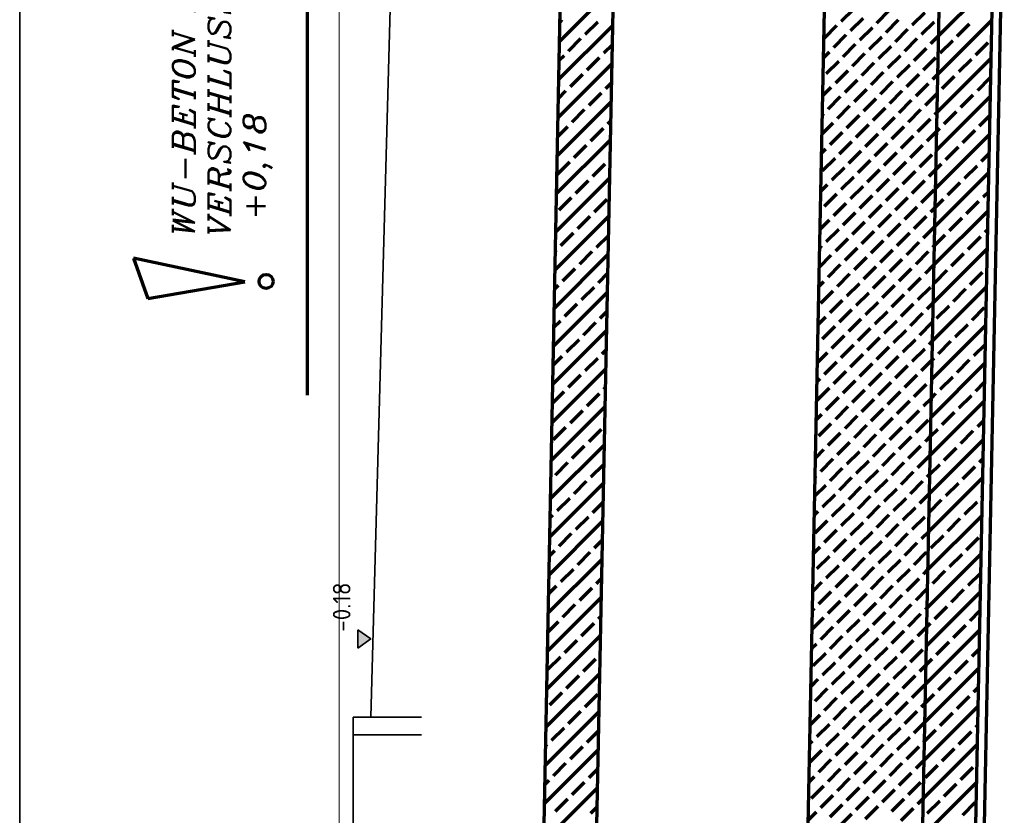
# Model space of a CAD drawing. Header units: millimetres. Extents: x -50 to 85, y 0 to 206.
# Tile 150 of 152: x 64.06 to 69.64, y 161.68 to 166.19. Entities that reach past the tile are written whole.
import ezdxf

# ---------------------------------------------------------------- set-up
doc = ezdxf.new("R2010")
doc.units = ezdxf.units.MM
doc.layers.add('NEUBAU _ LÜFTUNGSKANAL  zu Grundriss und Schnitt 2-2', color=7, linetype='Continuous', lineweight=20)
doc.styles.add('isocp', font='isocp', dxfattribs={"width": 1.1})
doc.styles.add('Italic', font='Italic', dxfattribs={"width": 1.15})

msp = doc.modelspace()

# ---------------------------------------------------------------- hatches: boundary and pattern name
at = {"layer": 'NEUBAU _ LÜFTUNGSKANAL  zu Grundriss und Schnitt 2-2', "lineweight": 25, "true_color": 0xffffff}
msp.add_hatch(color=7, dxfattribs=at).paths.add_polyline_path([(65.9737171, 162.6252443), (66.0487171, 162.6777441), (65.9737171, 162.7302442)])

# ---------------------------------------------------------------- linework, layer by layer
at = {"color": 1, "linetype": 'Continuous', "lineweight": 70}
for p, q in [((67.1203783, 166.0723093), (67.426562, 166.378493)), ((69.2714023, 166.102013), (69.5216602, 166.3522708)), ((68.7186772, 166.185684), (68.7893879, 166.2563946)), ((68.9202026, 166.1750774), (68.9909133, 166.245788)), ((69.121728, 166.1644708), (69.1924387, 166.2351814)), ((67.1225429, 166.18054), (67.134758, 166.192755)), ((67.2655727, 166.1114378), (67.3362834, 166.1821484)), ((68.7717102, 166.132651), (68.8424209, 166.2033616)), ((68.9732356, 166.1220444), (69.0439463, 166.192755)), ((69.1747611, 166.1114378), (69.2454717, 166.1821484)), ((69.2670731, 165.8855518), (69.5732568, 166.1917354)), ((69.3762865, 166.1008311), (69.4469972, 166.1715418)), ((67.1160491, 165.8558481), (67.4222327, 166.1620317)), ((68.6232178, 166.0902245), (68.6939284, 166.1609352)), ((68.8247432, 166.0796179), (68.8954539, 166.1503286)), ((69.0262686, 166.0690113), (69.0969793, 166.139722)), ((67.1701133, 166.0159783), (67.240824, 166.086689)), ((67.3716388, 166.0053717), (67.4200681, 166.0538011)), ((68.6762508, 166.0371915), (68.7469615, 166.1079022)), ((68.7292838, 165.9841585), (68.7999945, 166.0548692)), ((68.8777762, 166.0265849), (68.9484869, 166.0972956)), ((69.0793016, 166.0159783), (69.1500123, 166.086689)), ((69.2277941, 166.0584047), (69.2714023, 166.102013)), ((69.2808271, 166.0053717), (69.3515377, 166.0760824)), ((69.4823525, 165.9947651), (69.5530632, 166.0654758)), ((68.6188274, 165.9797682), (68.651502, 166.0124428)), ((68.7823168, 165.9311255), (68.8530275, 166.0018362)), ((68.9308092, 165.9735519), (69.0015199, 166.0442626)), ((69.1323346, 165.9629453), (69.2030453, 166.033656)), ((67.1117199, 165.6393868), (67.4179035, 165.9455705)), ((67.1182137, 165.9640787), (67.1453646, 165.9912296)), ((67.2761793, 165.9099123), (67.34689, 165.980623)), ((68.6338244, 165.8886991), (68.704535, 165.9594098)), ((68.8353498, 165.8780925), (68.9060605, 165.9488032)), ((68.9838422, 165.9205189), (69.0545529, 165.9912296)), ((69.1853677, 165.9099123), (69.2560783, 165.980623)), ((69.2627439, 165.6690905), (69.5689275, 165.9752742)), ((69.3868931, 165.8993057), (69.4576038, 165.9700164)), ((67.1807199, 165.8144529), (67.2514306, 165.8851636)), ((68.6868574, 165.8356661), (68.7575681, 165.9063768)), ((68.8883828, 165.8250595), (68.9590935, 165.8957702)), ((69.0368752, 165.8674859), (69.1075859, 165.9381966)), ((69.0899082, 165.8144529), (69.1606189, 165.8851636)), ((69.2384007, 165.8568793), (69.2670731, 165.8855518)), ((67.3822454, 165.8038463), (67.4157389, 165.8373398)), ((68.7398904, 165.7826331), (68.8106011, 165.8533438)), ((68.9414158, 165.7720265), (69.0121265, 165.8427372)), ((69.1429412, 165.7614199), (69.2136519, 165.8321306)), ((69.2914337, 165.8038463), (69.3621444, 165.874557)), ((69.4929591, 165.7932397), (69.5636698, 165.8639504)), ((67.1138845, 165.7476174), (67.1559712, 165.7897042)), ((67.2867859, 165.7083869), (67.3574966, 165.7790976)), ((68.6144982, 165.763307), (68.6621086, 165.8109174)), ((68.7929234, 165.7296001), (68.8636341, 165.8003108)), ((68.9944488, 165.7189935), (69.0651595, 165.7897042)), ((69.1959743, 165.7083869), (69.2649085, 165.7773211)), ((69.2649085, 165.7773211), (69.2666849, 165.7790976)), ((67.1073906, 165.4229255), (67.4135743, 165.7291092)), ((68.644431, 165.6871737), (68.7151416, 165.7578844)), ((68.8459564, 165.6765671), (68.9166671, 165.7472778)), ((69.0474818, 165.6659605), (69.1181925, 165.7366712)), ((69.2584147, 165.4526292), (69.5645983, 165.7588129)), ((69.3974997, 165.6977803), (69.4682104, 165.768491)), ((67.1913265, 165.6129275), (67.2620372, 165.6836381)), ((68.6123336, 165.6550763), (68.6196822, 165.6624249)), ((68.697464, 165.6341407), (68.7681747, 165.7048514)), ((68.8989894, 165.6235341), (68.9697001, 165.6942447)), ((69.1005148, 165.6129275), (69.1712255, 165.6836381)), ((69.2490073, 165.6553539), (69.2627439, 165.6690905)), ((69.3020403, 165.6023209), (69.372751, 165.6730315)), ((67.392852, 165.6023209), (67.4114097, 165.6208786)), ((68.610169, 165.5468457), (68.6727152, 165.6093919)), ((68.750497, 165.5811077), (68.8212077, 165.6518183)), ((68.9520224, 165.5705011), (69.0227331, 165.6412117)), ((69.1535479, 165.5598945), (69.2242585, 165.6306051)), ((69.5035657, 165.5917143), (69.5624337, 165.6505823)), ((67.1095552, 165.5311562), (67.1665778, 165.5881787)), ((67.2973926, 165.5068615), (67.3681032, 165.5775721)), ((68.6550376, 165.4856482), (68.7257482, 165.5563589)), ((68.80353, 165.5280747), (68.8742407, 165.5987853)), ((69.0050554, 165.5174681), (69.0757661, 165.5881787)), ((69.2065809, 165.5068615), (69.2605793, 165.5608599)), ((69.2605793, 165.5608599), (69.2772915, 165.5775721)), ((69.4081063, 165.4962549), (69.478817, 165.5669655)), ((67.1030614, 165.2064643), (67.4092451, 165.512648)), ((68.7080706, 165.4326152), (68.7787813, 165.5033259)), ((68.856563, 165.4750416), (68.9272737, 165.5457523)), ((69.0580884, 165.464435), (69.1287991, 165.5351457)), ((69.2540854, 165.236168), (69.5602691, 165.5423516)), ((67.2019331, 165.411402), (67.2726438, 165.4821127)), ((68.6080044, 165.4386151), (68.6302888, 165.4608995)), ((68.7611036, 165.3795822), (68.8318143, 165.4502929)), ((68.909596, 165.4220086), (68.9803067, 165.4927193)), ((68.962629, 165.3689756), (69.0333397, 165.4396863)), ((69.1111214, 165.411402), (69.1818321, 165.4821127)), ((69.3126469, 165.4007954), (69.3833576, 165.4715061)), ((67.1064737, 165.3159426), (67.1771844, 165.3866533)), ((67.4034586, 165.4007954), (67.4070805, 165.4044173)), ((68.6126112, 165.3371558), (68.6833218, 165.4078665)), ((68.8141366, 165.3265492), (68.8848473, 165.3972599)), ((69.015662, 165.3159426), (69.0863727, 165.3866533)), ((69.1641545, 165.358369), (69.2348651, 165.4290797)), ((69.5141723, 165.3901888), (69.5581045, 165.434121)), ((67.3079992, 165.305336), (67.3787098, 165.3760467)), ((68.6656442, 165.2841228), (68.7363548, 165.3548335)), ((68.8671696, 165.2735162), (68.9378803, 165.3442269)), ((69.068695, 165.2629096), (69.1394057, 165.3336203)), ((69.2171875, 165.305336), (69.25625, 165.3443986)), ((69.25625, 165.3443986), (69.2878981, 165.3760467)), ((69.4187129, 165.2947294), (69.4894236, 165.3654401)), ((67.0987322, 164.990003), (67.4049158, 165.2961867)), ((67.2125397, 165.2098766), (67.2832504, 165.2805873)), ((68.7186772, 165.2310898), (68.7893879, 165.3018005)), ((68.9202026, 165.2204832), (68.9909133, 165.2911939)), ((69.121728, 165.2098766), (69.1924387, 165.2805873)), ((69.2497562, 165.0197067), (69.5559399, 165.3258904)), ((68.6036752, 165.2221538), (68.6408954, 165.2593741)), ((68.7717102, 165.1780568), (68.8424209, 165.2487675)), ((68.9732356, 165.1674502), (69.0439463, 165.2381609)), ((69.1747611, 165.1568436), (69.2454717, 165.2275543)), ((69.3232535, 165.19927), (69.3939642, 165.2699807)), ((69.5247789, 165.1886634), (69.5537753, 165.2176598)), ((67.1170803, 165.1144172), (67.187791, 165.1851279)), ((67.3186058, 165.1038106), (67.3893164, 165.1745213)), ((68.6232178, 165.1356304), (68.6939284, 165.2063411)), ((68.8247432, 165.1250238), (68.8954539, 165.1957345)), ((69.0262686, 165.1144172), (69.0969793, 165.1851279)), ((69.2519208, 165.1279373), (69.2985047, 165.1745213)), ((69.4293195, 165.093204), (69.5000302, 165.1639147)), ((68.6762508, 165.0825974), (68.7469615, 165.1533081)), ((68.8777762, 165.0719908), (68.9484869, 165.1427015)), ((69.0793016, 165.0613842), (69.1500123, 165.1320949)), ((69.2277941, 165.1038106), (69.2519208, 165.1279373)), ((69.245427, 164.8032455), (69.5516106, 165.1094291)), ((67.094403, 164.7735418), (67.4005866, 165.0797254)), ((67.2231463, 165.0083512), (67.293857, 165.0790619)), ((68.5993459, 165.0056925), (68.651502, 165.0578486)), ((68.7292838, 165.0295644), (68.7999945, 165.1002751)), ((68.7823168, 164.9765314), (68.8530275, 165.047242)), ((68.9308092, 165.0189578), (69.0015199, 165.0896685)), ((69.1323346, 165.0083512), (69.2030453, 165.0790619)), ((69.3338601, 164.9977446), (69.4045708, 165.0684552)), ((68.6338244, 164.934105), (68.704535, 165.0048156)), ((68.8353498, 164.9234984), (68.9060605, 164.994209)), ((68.9838422, 164.9659248), (69.0545529, 165.0366354)), ((69.1853677, 164.9553182), (69.2497562, 165.0197067)), ((69.5353855, 164.987138), (69.549446, 165.0011985)), ((67.1276869, 164.9128918), (67.1983976, 164.9836024)), ((67.3292124, 164.9022852), (67.398422, 164.9714948)), ((68.6868574, 164.881072), (68.7575681, 164.9517826)), ((68.8883828, 164.8704653), (68.9590935, 164.941176)), ((69.0368752, 164.9128918), (69.1075859, 164.9836024)), ((69.2475916, 164.9114761), (69.3091113, 164.9729958)), ((69.4399261, 164.8916786), (69.5106368, 164.9623892)), ((67.0965676, 164.8817724), (67.1029382, 164.888143)), ((68.5971813, 164.8974619), (68.6090756, 164.9093562)), ((68.7398904, 164.8280389), (68.8106011, 164.8987496)), ((68.9414158, 164.8174323), (69.0121265, 164.888143)), ((69.0899082, 164.8598587), (69.1606189, 164.9305694)), ((69.2384007, 164.9022852), (69.2475916, 164.9114761)), ((69.2410978, 164.5867842), (69.5472814, 164.8929679)), ((67.0900737, 164.5570805), (67.3962574, 164.8632642)), ((67.2337529, 164.8068257), (67.3044636, 164.8775364)), ((68.5950167, 164.7892313), (68.6621086, 164.8563232)), ((68.7929234, 164.7750059), (68.8636341, 164.8457166)), ((68.9944488, 164.7643993), (69.0651595, 164.83511)), ((69.1429412, 164.8068257), (69.2136519, 164.8775364)), ((69.3444667, 164.7962191), (69.4151774, 164.8669298)), ((67.1382935, 164.7113663), (67.2090042, 164.782077)), ((68.644431, 164.7325795), (68.7151416, 164.8032902)), ((68.8459564, 164.7219729), (68.9166671, 164.7926836)), ((69.0474818, 164.7113663), (69.1181925, 164.782077)), ((69.1959743, 164.7537927), (69.245427, 164.8032455)), ((69.2490073, 164.7007597), (69.3197179, 164.7714704)), ((67.339819, 164.7007597), (67.3940928, 164.7550335)), ((68.697464, 164.6795465), (68.7681747, 164.7502572)), ((68.8989894, 164.6689399), (68.9697001, 164.7396506)), ((69.1005148, 164.6583333), (69.1712255, 164.729044)), ((69.4505327, 164.6901531), (69.5212434, 164.7608638)), ((67.0922383, 164.6653111), (67.1135448, 164.6866176)), ((67.2443595, 164.6053003), (67.3150702, 164.676011)), ((68.5928521, 164.6810007), (68.6196822, 164.7078308)), ((68.750497, 164.6265135), (68.8212077, 164.6972242)), ((68.9520224, 164.6159069), (69.0227331, 164.6866176)), ((69.1535479, 164.6053003), (69.2242585, 164.676011)), ((69.2367685, 164.3703229), (69.5429522, 164.6765066)), ((69.3550733, 164.5946937), (69.425784, 164.6654044)), ((67.0857445, 164.3406192), (67.3919282, 164.6468029)), ((68.6020046, 164.5840871), (68.6727152, 164.6547978)), ((68.6550376, 164.5310541), (68.7257482, 164.6017648)), ((68.80353, 164.5734805), (68.8742407, 164.6441912)), ((69.0050554, 164.5628739), (69.0757661, 164.6335846)), ((67.1489001, 164.5098409), (67.2196108, 164.5805516)), ((68.7080706, 164.4780211), (68.7787813, 164.5487318)), ((68.856563, 164.5204475), (68.9272737, 164.5911582)), ((69.0580884, 164.5098409), (69.1287991, 164.5805516)), ((69.2065809, 164.5522673), (69.2410978, 164.5867842)), ((69.2596139, 164.4992343), (69.3303245, 164.569945)), ((69.4611393, 164.4886277), (69.53185, 164.5593384)), ((67.3504256, 164.4992343), (67.3897636, 164.5385723)), ((68.5885229, 164.4645394), (68.6302888, 164.5063054)), ((68.7611036, 164.4249881), (68.8318143, 164.4956988)), ((68.909596, 164.4674145), (68.9803067, 164.5381252)), ((69.1111214, 164.4568079), (69.1818321, 164.5275186)), ((67.0879091, 164.4488499), (67.1241514, 164.4850922)), ((67.2549661, 164.4037749), (67.3256768, 164.4744856)), ((68.6126112, 164.3825617), (68.6833218, 164.4532723)), ((68.8141366, 164.3719551), (68.8848473, 164.4426657)), ((68.962629, 164.4143815), (69.0333397, 164.4850922)), ((69.015662, 164.3613485), (69.0863727, 164.4320591)), ((69.1641545, 164.4037749), (69.2348651, 164.4744856)), ((69.2324393, 164.1538617), (69.538623, 164.4600453)), ((69.3656799, 164.3931683), (69.4363906, 164.463879)), ((67.0814153, 164.124158), (67.3875989, 164.4303417)), ((67.1595067, 164.3083155), (67.2302174, 164.3790261)), ((68.6656442, 164.3295287), (68.7363548, 164.4002393)), ((68.8671696, 164.3189221), (68.9378803, 164.3896327)), ((69.068695, 164.3083155), (69.1394057, 164.3790261)), ((67.3610322, 164.2977089), (67.3854343, 164.322111)), ((68.5863583, 164.3563088), (68.5878624, 164.3578129)), ((68.7186772, 164.2764957), (68.7893879, 164.3472063)), ((68.9202026, 164.2658891), (68.9909133, 164.3365997)), ((69.121728, 164.2552825), (69.1924387, 164.3259931)), ((69.2171875, 164.3507419), (69.2367685, 164.3703229)), ((69.2702205, 164.2977089), (69.3409311, 164.3684195)), ((69.4717459, 164.2871023), (69.5364584, 164.3518147)), ((67.0835799, 164.2323886), (67.134758, 164.2835667)), ((67.2655727, 164.2022494), (67.3362834, 164.2729601)), ((68.5841936, 164.2480781), (68.6408954, 164.3047799)), ((68.7717102, 164.2234626), (68.8424209, 164.2941733)), ((68.9732356, 164.212856), (69.0439463, 164.2835667)), ((69.2346039, 164.2620923), (69.2454717, 164.2729601)), ((67.077086, 163.9076967), (67.3832697, 164.2138804)), ((68.6232178, 164.1810362), (68.6939284, 164.2517469)), ((68.8247432, 164.1704296), (68.8954539, 164.2411403)), ((69.0262686, 164.159823), (69.0969793, 164.2305337)), ((69.1747611, 164.2022494), (69.2346039, 164.2620923)), ((69.2281101, 163.9374004), (69.5342937, 164.2435841)), ((69.3762865, 164.1916428), (69.4469972, 164.2623535)), ((67.1701133, 164.10679), (67.240824, 164.1775007)), ((68.582029, 164.1398475), (68.598469, 164.1562875)), ((68.6762508, 164.1280032), (68.7469615, 164.1987139)), ((68.8777762, 164.1173966), (68.9484869, 164.1881073)), ((69.0793016, 164.10679), (69.1500123, 164.1775007)), ((69.2277941, 164.1492164), (69.2324393, 164.1538617)), ((69.2808271, 164.0961834), (69.3515377, 164.1668941)), ((67.3716388, 164.0961834), (67.3811051, 164.1056498)), ((68.5807914, 164.0325438), (68.651502, 164.1032545)), ((68.7292838, 164.0749702), (68.7999945, 164.1456809)), ((68.9308092, 164.0643636), (69.0015199, 164.1350743)), ((69.1323346, 164.053757), (69.2030453, 164.1244677)), ((69.4823525, 164.0855768), (69.5321291, 164.1353535)), ((67.0792507, 164.0159274), (67.1453646, 164.0820413)), ((67.2761793, 164.000724), (67.34689, 164.0714347)), ((68.6338244, 163.9795108), (68.704535, 164.0502215)), ((68.7823168, 164.0219372), (68.8530275, 164.0926479)), ((68.9838422, 164.0113306), (69.0545529, 164.0820413)), ((69.1853677, 164.000724), (69.2302747, 164.045631)), ((69.2302747, 164.045631), (69.2560783, 164.0714347)), ((69.3868931, 163.9901174), (69.4576038, 164.0608281)), ((67.0727568, 163.6912355), (67.3789405, 163.9974191)), ((68.6868574, 163.9264778), (68.7575681, 163.9971885)), ((68.8353498, 163.9689042), (68.9060605, 164.0396149)), ((68.8883828, 163.9158712), (68.9590935, 163.9865819)), ((69.0368752, 163.9582976), (69.1075859, 164.0290083)), ((69.2237809, 163.7209392), (69.5299645, 164.0271228)), ((67.1807199, 163.9052646), (67.2514306, 163.9759753)), ((68.5776998, 163.9233862), (68.6090756, 163.9547621)), ((68.7398904, 163.8734448), (68.8106011, 163.9441555)), ((68.9414158, 163.8628382), (69.0121265, 163.9335489)), ((69.0899082, 163.9052646), (69.1606189, 163.9759753)), ((69.2914337, 163.894658), (69.3621444, 163.9653687)), ((67.0852605, 163.8098052), (67.1559712, 163.8805159)), ((68.591398, 163.8310184), (68.6621086, 163.9017291)), ((68.7929234, 163.8204118), (68.8636341, 163.8911225)), ((68.9944488, 163.8098052), (69.0651595, 163.8805159)), ((69.1429412, 163.8522316), (69.2136519, 163.9229423)), ((69.4929591, 163.8840514), (69.5277999, 163.9188922)), ((67.2867859, 163.7991986), (67.3574966, 163.8699093)), ((68.644431, 163.7779854), (68.7151416, 163.8486961)), ((68.8459564, 163.7673788), (68.9166671, 163.8380894)), ((69.0474818, 163.7567722), (69.1181925, 163.8274828)), ((69.1959743, 163.7991986), (69.2259455, 163.8291698)), ((69.2259455, 163.8291698), (69.2666849, 163.8699093)), ((69.3974997, 163.788592), (69.4682104, 163.8593027)), ((67.0684276, 163.4747742), (67.3746113, 163.7809579)), ((67.1913265, 163.7037392), (67.2620372, 163.7744498)), ((68.697464, 163.7249524), (68.7681747, 163.795663)), ((68.8989894, 163.7143458), (68.9697001, 163.7850564)), ((69.1005148, 163.7037392), (69.1712255, 163.7744498)), ((69.2194516, 163.5044779), (69.5256353, 163.8106616)), ((69.3020403, 163.6931326), (69.372751, 163.7638432)), ((68.5733706, 163.706925), (68.6196822, 163.7532366)), ((68.750497, 163.6719194), (68.8212077, 163.74263)), ((68.9520224, 163.6613128), (69.0227331, 163.7320234)), ((69.1535479, 163.6507062), (69.2237809, 163.7209392)), ((67.0958671, 163.6082797), (67.1665778, 163.6789904)), ((67.2973926, 163.5976731), (67.3681032, 163.6683838)), ((68.6020046, 163.6294929), (68.6727152, 163.7002036)), ((68.80353, 163.6188863), (68.8742407, 163.689597)), ((69.0050554, 163.6082797), (69.0757661, 163.6789904)), ((69.2216162, 163.6127085), (69.2772915, 163.6683838)), ((69.4081063, 163.5870665), (69.478817, 163.6577772)), ((69.5035657, 163.682526), (69.5234707, 163.7024309)), ((68.571206, 163.5986944), (68.5772558, 163.6047442)), ((68.6550376, 163.5764599), (68.7257482, 163.6471706)), ((68.7080706, 163.5234269), (68.7787813, 163.5941376)), ((68.856563, 163.5658533), (68.9272737, 163.636564)), ((69.0580884, 163.5552467), (69.1287991, 163.6259574)), ((69.2065809, 163.5976731), (69.2216162, 163.6127085)), ((69.2151224, 163.2880166), (69.5213061, 163.5942003)), ((67.0640984, 163.258313), (67.370282, 163.5644966)), ((67.0705922, 163.5830048), (67.0711184, 163.583531)), ((67.2019331, 163.5022137), (67.2726438, 163.5729244)), ((68.5690414, 163.4904637), (68.6302888, 163.5517112)), ((68.7611036, 163.4703939), (68.8318143, 163.5411046)), ((68.909596, 163.5128203), (68.9803067, 163.583531)), ((69.1111214, 163.5022137), (69.1818321, 163.5729244)), ((69.3126469, 163.4916071), (69.3833576, 163.5623178)), ((68.6126112, 163.4279675), (68.6833218, 163.4986782)), ((68.8141366, 163.4173609), (68.8848473, 163.4880716)), ((68.962629, 163.4597873), (69.0333397, 163.530498)), ((69.1641545, 163.4491807), (69.2194516, 163.5044779)), ((69.5141723, 163.4810005), (69.5191415, 163.4859697)), ((67.1064737, 163.4067543), (67.1771844, 163.477465)), ((67.3079992, 163.3961477), (67.3681174, 163.456266)), ((68.6656442, 163.3749345), (68.7363548, 163.4456452)), ((68.8671696, 163.3643279), (68.9378803, 163.4350386)), ((69.015662, 163.4067543), (69.0863727, 163.477465)), ((69.217287, 163.3962473), (69.2878981, 163.4668584)), ((69.4187129, 163.3855411), (69.4894236, 163.4562518)), ((67.066263, 163.3665436), (67.081725, 163.3820056)), ((67.2125397, 163.3006883), (67.2832504, 163.371399)), ((68.5668767, 163.3822331), (68.5878624, 163.4032188)), ((68.7186772, 163.3219015), (68.7893879, 163.3926122)), ((68.9202026, 163.3112949), (68.9909133, 163.3820056)), ((69.068695, 163.3537213), (69.1394057, 163.424432)), ((69.121728, 163.3006883), (69.1924387, 163.371399)), ((69.2107932, 163.0715554), (69.5169768, 163.377739)), ((69.2171875, 163.3961477), (69.217287, 163.3962473)), ((67.0597691, 163.0418517), (67.3659528, 163.3480354)), ((68.5701848, 163.2794751), (68.6408954, 163.3501858)), ((68.7717102, 163.2688685), (68.8424209, 163.3395792)), ((68.9732356, 163.2582619), (69.0439463, 163.3289726)), ((69.3232535, 163.2900817), (69.3939642, 163.3607924)), ((67.1170803, 163.2052289), (67.187791, 163.2759396)), ((68.6232178, 163.2264421), (68.6939284, 163.2971528)), ((68.8247432, 163.2158355), (68.8954539, 163.2865462)), ((69.0262686, 163.2052289), (69.0969793, 163.2759396)), ((69.1747611, 163.2476553), (69.2151224, 163.2880166)), ((69.2277941, 163.1946223), (69.2985047, 163.265333)), ((67.3186058, 163.1946223), (67.3637882, 163.2398047)), ((68.6762508, 163.1734091), (68.7469615, 163.2441198)), ((68.8777762, 163.1628025), (68.9484869, 163.2335132)), ((69.0793016, 163.1521959), (69.1500123, 163.2229065)), ((69.4293195, 163.1840157), (69.5000302, 163.2547264)), ((67.0619338, 163.1500823), (67.0923316, 163.1804801)), ((67.2231463, 163.0991629), (67.293857, 163.1698735)), ((68.5625475, 163.1657718), (68.598469, 163.2016933)), ((68.5807914, 163.0779497), (68.651502, 163.1486603)), ((68.7292838, 163.1203761), (68.7999945, 163.1910867)), ((68.9308092, 163.1097695), (69.0015199, 163.1804801)), ((69.1323346, 163.0991629), (69.2030453, 163.1698735)), ((69.206464, 162.8550941), (69.5126476, 163.1612778)), ((69.3338601, 163.0885563), (69.4045708, 163.1592669)), ((67.0554399, 162.8253904), (67.3616236, 163.1315741)), ((68.6338244, 163.0249167), (68.704535, 163.0956273)), ((68.7823168, 163.0673431), (68.8530275, 163.1380537)), ((68.9838422, 163.0567365), (69.0545529, 163.1274471)), ((67.1276869, 163.0037034), (67.1983976, 163.0744141)), ((68.6868574, 162.9718836), (68.7575681, 163.0425943)), ((68.8353498, 163.01431), (68.9060605, 163.0850207)), ((69.0368752, 163.0037034), (69.1075859, 163.0744141)), ((69.1853677, 163.0461299), (69.2107932, 163.0715554)), ((69.2384007, 162.9930968), (69.3091113, 163.0638075)), ((69.4399261, 162.9824902), (69.510483, 163.0530472)), ((67.0576045, 162.9336211), (67.1029382, 162.9789547)), ((67.3292124, 162.9930968), (67.359459, 163.0233435)), ((68.5582183, 162.9493106), (68.6090756, 163.0001679)), ((68.7398904, 162.9188506), (68.8106011, 162.9895613)), ((68.8883828, 162.961277), (68.9590935, 163.0319877)), ((68.9414158, 162.908244), (69.0121265, 162.9789547)), ((69.0899082, 162.9506704), (69.1606189, 163.0213811)), ((67.2337529, 162.8976374), (67.3044636, 162.9683481)), ((68.591398, 162.8764242), (68.6621086, 162.9471349)), ((68.7929234, 162.8658176), (68.8636341, 162.9365283)), ((68.9944488, 162.855211), (69.0651595, 162.9259217)), ((69.1429412, 162.8976374), (69.2086286, 162.9633247)), ((69.2021347, 162.6386329), (69.5083184, 162.9448165)), ((69.2086286, 162.9633247), (69.2136519, 162.9683481)), ((69.3444667, 162.8870308), (69.4151774, 162.9577415)), ((67.0511107, 162.6089292), (67.3572944, 162.9151128)), ((67.1382935, 162.802178), (67.2090042, 162.8728887)), ((68.644431, 162.8233912), (68.7151416, 162.8941019)), ((68.8459564, 162.8127846), (68.9166671, 162.8834953)), ((69.0474818, 162.802178), (69.1181925, 162.8728887)), ((68.5560537, 162.84108), (68.5666492, 162.8516755)), ((68.697464, 162.7703582), (68.7681747, 162.8410689)), ((68.8989894, 162.7597516), (68.9697001, 162.8304623)), ((69.1005148, 162.749145), (69.1712255, 162.8198557)), ((69.1959743, 162.8446044), (69.206464, 162.8550941)), ((69.2490073, 162.7915714), (69.3197179, 162.8622821)), ((69.4505327, 162.7809648), (69.5061538, 162.8365859)), ((67.0532753, 162.7171598), (67.1135448, 162.7774293)), ((67.2443595, 162.696112), (67.3150702, 162.7668227)), ((67.339819, 162.7915714), (67.3551298, 162.8068822)), ((68.5538891, 162.7328493), (68.6196822, 162.7986425)), ((68.750497, 162.7173252), (68.8212077, 162.7880359)), ((68.9520224, 162.7067186), (69.0227331, 162.7774293)), ((69.2042993, 162.7468635), (69.2242585, 162.7668227)), ((69.3550733, 162.6855054), (69.425784, 162.7562161)), ((68.6020046, 162.6748988), (68.6727152, 162.7456095)), ((68.80353, 162.6642922), (68.8742407, 162.7350029)), ((69.0050554, 162.6536856), (69.0757661, 162.7243963)), ((69.1535479, 162.696112), (69.2042993, 162.7468635)), ((69.1978055, 162.4221716), (69.5039892, 162.7283553)), ((67.0467815, 162.3924679), (67.3529651, 162.6986516)), ((67.1489001, 162.6006526), (67.2196108, 162.6713633)), ((68.5517245, 162.6246187), (68.5772558, 162.6501501)), ((68.6550376, 162.6218658), (68.7257482, 162.6925765)), ((68.856563, 162.6112592), (68.9272737, 162.6819699)), ((69.0580884, 162.6006526), (69.1287991, 162.6713633)), ((69.2596139, 162.590046), (69.3303245, 162.6607567)), ((67.3504256, 162.590046), (67.3508005, 162.5904209)), ((68.5595782, 162.5264064), (68.6302888, 162.597117)), ((68.7080706, 162.5688328), (68.7787813, 162.6395435)), ((68.909596, 162.5582262), (68.9803067, 162.6289369)), ((69.1111214, 162.5476196), (69.1818321, 162.6183303)), ((69.4611393, 162.5794394), (69.5018246, 162.6201246)), ((67.0534407, 162.5051932), (67.1241514, 162.5759038)), ((67.2549661, 162.4945866), (67.3256768, 162.5652972)), ((68.6126112, 162.4733734), (68.6833218, 162.544084)), ((68.7611036, 162.5157998), (68.8318143, 162.5865104)), ((68.8141366, 162.4627668), (68.8848473, 162.5334774)), ((68.962629, 162.5051932), (69.0333397, 162.5759038)), ((69.1999701, 162.5304022), (69.2348651, 162.5652972)), ((69.3656799, 162.48398), (69.4363906, 162.5546906)), ((67.0424522, 162.1760067), (67.3486359, 162.4821903)), ((68.6656442, 162.4203404), (68.7363548, 162.491051)), ((68.8671696, 162.4097338), (68.9378803, 162.4804444)), ((69.015662, 162.4521602), (69.0863727, 162.5228708)), ((69.1641545, 162.4945866), (69.1999701, 162.5304022)), ((69.1934763, 162.2057103), (69.4996599, 162.511894)), ((67.1595067, 162.3991271), (67.2302174, 162.4698378)), ((68.5473952, 162.4081574), (68.5878624, 162.4486246)), ((68.7186772, 162.3673073), (68.7893879, 162.438018)), ((68.9202026, 162.3567007), (68.9909133, 162.4274114)), ((69.068695, 162.3991271), (69.1394057, 162.4698378)), ((69.2702205, 162.3885205), (69.3409311, 162.4592312)), ((67.0640473, 162.3036677), (67.134758, 162.3743784)), ((67.2655727, 162.2930611), (67.3362834, 162.3637718)), ((68.5701848, 162.3248809), (68.6408954, 162.3955916)), ((68.7717102, 162.3142743), (68.8424209, 162.384985)), ((68.9732356, 162.3036677), (69.0439463, 162.3743784)), ((69.121728, 162.3460941), (69.1924387, 162.4168048)), ((69.1956409, 162.313941), (69.2454717, 162.3637718)), ((69.4717459, 162.3779139), (69.4974953, 162.4036634)), ((68.6232178, 162.2718479), (68.6939284, 162.3425586)), ((68.8247432, 162.2612413), (68.8954539, 162.331952)), ((69.0262686, 162.2506347), (69.0969793, 162.3213454)), ((69.1747611, 162.2930611), (69.1956409, 162.313941)), ((69.3762865, 162.2824545), (69.4469972, 162.3531652)), ((67.038123, 161.9595454), (67.3443067, 162.2657291)), ((67.1701133, 162.1976017), (67.240824, 162.2683124)), ((68.5452306, 162.2999268), (68.545436, 162.3001322)), ((68.6762508, 162.2188149), (68.7469615, 162.2895256)), ((68.8777762, 162.2082083), (68.9484869, 162.278919)), ((69.0793016, 162.1976017), (69.1500123, 162.2683124)), ((69.1891471, 161.9892491), (69.4953307, 162.2954327)), ((69.2808271, 162.1869951), (69.3515377, 162.2577058)), ((68.543066, 162.1916962), (68.598469, 162.2470992)), ((68.7292838, 162.1657819), (68.7999945, 162.2364926)), ((68.9308092, 162.1551753), (69.0015199, 162.225886)), ((69.1323346, 162.1445687), (69.1934763, 162.2057103)), ((67.0746539, 162.1021423), (67.1453646, 162.172853)), ((67.2761793, 162.0915357), (67.3421421, 162.1574984)), ((68.5807914, 162.1233555), (68.651502, 162.1940662)), ((68.6338244, 162.0703225), (68.704535, 162.1410332)), ((68.7823168, 162.1127489), (68.8530275, 162.1834596)), ((68.9838422, 162.1021423), (69.0545529, 162.172853)), ((69.1913117, 162.0974797), (69.2560783, 162.1622464)), ((69.3868931, 162.0809291), (69.4576038, 162.1516398)), ((69.4823525, 162.1763885), (69.4931661, 162.1872021)), ((68.5409014, 162.0834655), (68.5560426, 162.0986068)), ((68.6868574, 162.0172895), (68.7575681, 162.0880002)), ((68.8353498, 162.0597159), (68.9060605, 162.1304266)), ((69.0368752, 162.0491093), (69.1075859, 162.11982)), ((69.1853677, 162.0915357), (69.1913117, 162.0974797)), ((67.0337938, 161.7430841), (67.3399775, 162.0492678)), ((67.0402876, 162.067776), (67.0499052, 162.0773936)), ((67.1807199, 161.9960763), (67.2514306, 162.066787)), ((68.5387368, 161.9752349), (68.6090756, 162.0455738)), ((68.7398904, 161.9642565), (68.8106011, 162.0349672)), ((68.8883828, 162.0066829), (68.9590935, 162.0773936)), ((69.0899082, 161.9960763), (69.1606189, 162.066787)), ((69.1848178, 161.7727878), (69.4910015, 162.0789715)), ((69.2914337, 161.9854697), (69.3621444, 162.0561804)), ((68.591398, 161.9218301), (68.6621086, 161.9925408)), ((68.7929234, 161.9112235), (68.8636341, 161.9819341)), ((68.9414158, 161.9536499), (69.0121265, 162.0243606)), ((69.1429412, 161.9430433), (69.1891471, 161.9892491)), ((67.0852605, 161.9006169), (67.1559712, 161.9713275)), ((67.2867859, 161.8900103), (67.3378129, 161.9410372)), ((68.644431, 161.8687971), (68.7151416, 161.9395077)), ((68.8459564, 161.8581905), (68.9166671, 161.9289011)), ((68.9944488, 161.9006169), (69.0651595, 161.9713275)), ((69.0474818, 161.8475839), (69.1181925, 161.9182945)), ((69.1959743, 161.8900103), (69.2666849, 161.9607209)), ((69.3974997, 161.8794037), (69.4682104, 161.9501143)), ((67.0359584, 161.8513148), (67.0605118, 161.8758681)), ((67.1913265, 161.7945509), (67.2620372, 161.8652615)), ((68.5365722, 161.8670043), (68.5666492, 161.8970813)), ((68.697464, 161.8157641), (68.7681747, 161.8864747)), ((68.8989894, 161.8051575), (68.9697001, 161.8758681)), ((69.1005148, 161.7945509), (69.1712255, 161.8652615)), ((69.1804886, 161.5563266), (69.4866723, 161.8625102)), ((67.0294646, 161.5266229), (67.3356482, 161.8328065)), ((68.5489716, 161.7733376), (68.6196822, 161.8440483)), ((68.750497, 161.762731), (68.8212077, 161.8334417)), ((68.9520224, 161.7521244), (69.0227331, 161.8228351)), ((69.3020403, 161.7839442), (69.372751, 161.8546549)), ((67.0958671, 161.6990914), (67.1665778, 161.7698021)), ((68.6020046, 161.7203046), (68.6727152, 161.7910153)), ((68.80353, 161.709698), (68.8742407, 161.7804087)), ((69.0050554, 161.6990914), (69.0757661, 161.7698021)), ((69.1535479, 161.7415178), (69.1848178, 161.7727878)), ((69.2065809, 161.6884848), (69.2772915, 161.7591955)), ((67.2973926, 161.6884848), (67.3334836, 161.7245759)), ((68.5322429, 161.650543), (68.5772558, 161.6955559)), ((68.6550376, 161.6672716), (68.7257482, 161.7379823)), ((68.856563, 161.656665), (68.9272737, 161.7273757)), ((69.0580884, 161.6460584), (69.1287991, 161.7167691)), ((69.4081063, 161.6778782), (69.478817, 161.7485889)), ((68.7080706, 161.6142386), (68.7787813, 161.6849493))]:
    msp.add_line(p, q, dxfattribs=at)
at = {"layer": 'NEUBAU _ LÜFTUNGSKANAL  zu Grundriss und Schnitt 2-2', "color": 5, "linetype": 'Continuous', "lineweight": 18}
msp.add_line((65.8687171, 135.3569918), (65.8687171, 174.539327), dxfattribs=at)
at = {"layer": 'NEUBAU _ LÜFTUNGSKANAL  zu Grundriss und Schnitt 2-2', "color": 1, "linetype": 'Continuous', "lineweight": 70}
for p, q in [((65.6887171, 164.0618524), (65.6887171, 169.9059574)), ((68.3897696, 154.5268773), (68.6439571, 167.2362489)), ((69.0398996, 154.5268773), (69.2940871, 167.2362489)), ((69.3399596, 154.5268773), (69.594147, 167.2362489)), ((69.3899496, 154.5258775), (69.644137, 167.2352491)), ((67.1895297, 154.5268773), (67.4407177, 167.0862789)), ((66.8894697, 154.5268773), (67.1386571, 166.9862489)), ((65.332634, 164.7062237), (64.7002633, 164.8403629)), ((64.7002633, 164.8403629), (64.7833018, 164.6104099)), ((64.7833018, 164.6104099), (65.332634, 164.7062237)), ((64.7833018, 164.6104099), (65.332634, 164.7062237))]:
    msp.add_line(p, q, dxfattribs=at)
at = {"layer": 'NEUBAU _ LÜFTUNGSKANAL  zu Grundriss und Schnitt 2-2', "color": 2, "linetype": 'Continuous', "lineweight": 35}
for p, q in [((64.0550252, 168.4634627), (64.0550252, 160.3246969)), ((66.1787171, 166.9862489), (66.0487171, 162.2325727)), ((66.0487171, 162.6777441), (65.9737171, 162.7302442)), ((66.0487171, 162.6777441), (65.9737171, 162.7302442)), ((65.9737171, 162.7302442), (65.9737171, 162.6252443)), ((65.9737171, 162.6252443), (66.0487171, 162.6777441)), ((65.9484624, 162.2325727), (65.9484624, 162.1325727)), ((65.9484624, 162.2325727), (66.3362977, 162.2325727)), ((65.9484624, 162.1325727), (65.9484624, 161.5698721)), ((65.9484624, 162.1325727), (66.3362977, 162.1325727))]:
    msp.add_line(p, q, dxfattribs=at)
at = {"layer": 'NEUBAU _ LÜFTUNGSKANAL  zu Grundriss und Schnitt 2-2', "color": 9, "linetype": 'Continuous', "lineweight": 0}
for p, q in [((66.0487171, 162.6777441), (65.9737171, 162.7302442)), ((65.9737171, 162.7302442), (65.9737171, 162.6252443)), ((65.9737171, 162.6252443), (66.0487171, 162.6777441))]:
    msp.add_line(p, q, dxfattribs=at)
at = {"layer": 'NEUBAU _ LÜFTUNGSKANAL  zu Grundriss und Schnitt 2-2', "color": 1, "linetype": 'Continuous', "lineweight": 70}
msp.add_circle((65.4535948, 164.7079997), 0.04, dxfattribs=at)

# ---------------------------------------------------------------- texts
at = {"layer": 'NEUBAU _ LÜFTUNGSKANAL  zu Grundriss und Schnitt 2-2', "color": 2, "lineweight": 35}
for s, height, rotation, style, width, p in [('VERSCHLUSSHÖHE', 0.125, 90, 'Italic', 1.15, (65.2509395, 164.9561204)), ('WU-BETON BIS', 0.125, 90, 'Italic', 1.15, (65.0492663, 164.9548704)), (' +0,18', 0.125, 90, 'Italic', 1.15, (65.4495833, 164.9568023)), ('-0.18', 0.1, 90.0000025, 'isocp', 1.07, (65.932727, 162.7183016))]:
    msp.add_text(s, height=height, rotation=rotation, dxfattribs=dict(at, style=style, width=width)).set_placement(p)

doc.saveas('drawing.dxf')
